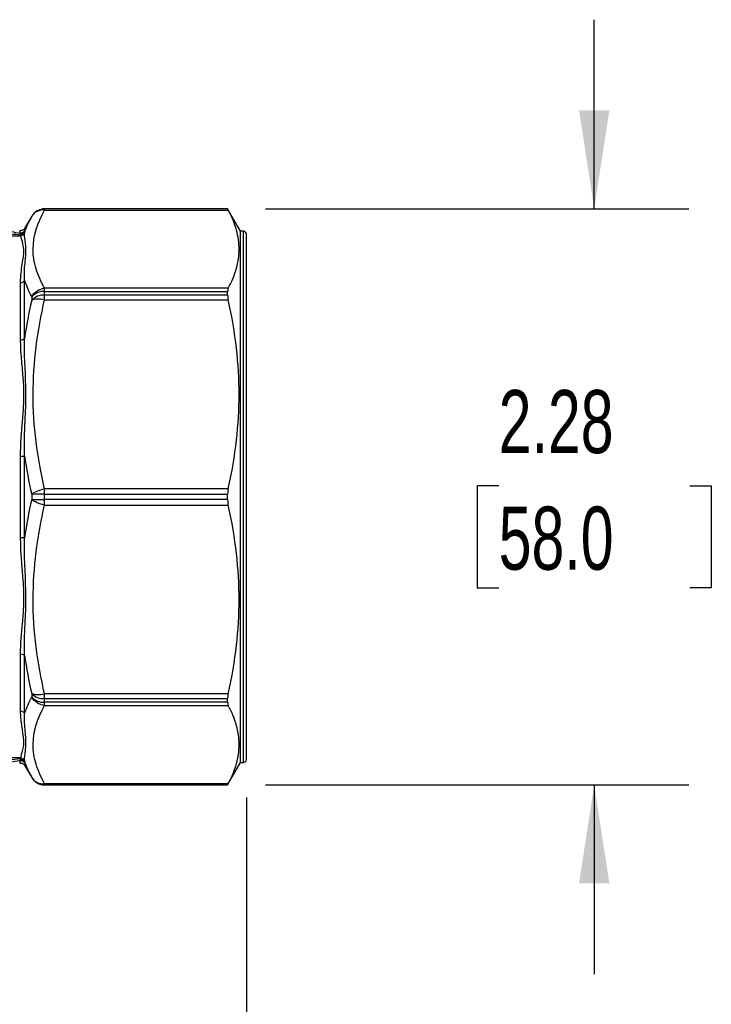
# Model space of a CAD drawing. Header units: inches. Extents: x 0.7 to 32.2, y 0.7 to 24.8.
# Tile 5 of 18: x 9.6 to 12.4, y 5.5 to 9.4. Entities that reach past the tile are written whole.
import ezdxf

# ---------------------------------------------------------------- set-up
doc = ezdxf.new("R2010")
doc.units = ezdxf.units.IN
doc.header["$LTSCALE"] = 3
doc.header["$MEASUREMENT"] = 0
doc.linetypes.add('SLD-Solid', pattern=[0])
doc.layers.add('DIMENSIONS', color=140, linetype='SLD-Solid', lineweight=25)
doc.styles.add('SLDTEXTSTYLE0', font='TXT', dxfattribs={"width": 0.7})
doc.dimstyles.new('SLDDIMSTYLE0', dxfattribs={"dimtxt": 0.254883, "dimasz": 0.39, "dimexe": 0, "dimexo": 0.0625, "dimgap": 0.063721, "dimtad": 0, "dimtih": 1, "dimtoh": 1, "dimrnd": 1e-09, "dimzin": 12, "dimdsep": 46, "dimtxsty": 'SLDTEXTSTYLE0', "dimsah": 1, "dimcen": 0.09, "dimadec": 0, "dimazin": 3, "dimtfac": 1, "dimtmove": 0, "dimatfit": 0, "dimfxl": 0, "dimfrac": 2, "dimtolj": 1, "dimtzin": 12, "dimarcsym": 0})
doc.dimstyles.new('SLDDIMSTYLE1', dxfattribs={"dimtxt": 0.254883, "dimasz": 0.39, "dimexe": 0, "dimexo": 0.0625, "dimgap": 0.063721, "dimtad": 0, "dimtih": 1, "dimtoh": 1, "dimrnd": 1e-09, "dimzin": 12, "dimdsep": 46, "dimtxsty": 'SLDTEXTSTYLE0', "dimsah": 1, "dimcen": 0.09, "dimadec": 0, "dimazin": 3, "dimtfac": 1, "dimtofl": 0, "dimtmove": 0, "dimatfit": 3, "dimfxl": 0, "dimfrac": 2, "dimtolj": 1, "dimtzin": 12, "dimarcsym": 0})

# ---------------------------------------------------------------- blocks, each defined once
blk = doc.blocks.new('_D')
at = {"layer": 'DIMENSIONS'}
for p, q in [((8.5083, 8.0334), (8.5083, 4.5934)), ((10.5162, 6.3657), (10.5162, 4.5934)), ((8.5083, 4.9684), (7.7583, 4.9684)), ((9.1335, 4.9684), (9.0479, 4.9684)), ((9.0479, 4.9684), (9.0479, 4.5633)), ((9.8909, 4.9684), (9.9765, 4.9684)), ((9.9765, 4.9684), (9.9765, 4.5633)), ((10.5162, 4.9684), (11.2662, 4.9684)), ((9.0479, 4.5633), (9.1335, 4.5633)), ((9.9765, 4.5633), (9.8909, 4.5633))]:
    blk.add_line(p, q, dxfattribs=at)
for points in [[(8.5083, 4.9684), (8.1183, 5.0284), (8.1183, 4.9084)], [(10.5162, 4.9684), (10.9062, 4.9084), (10.9062, 5.0284)]]:
    blk.add_solid(points, dxfattribs=at)
at = {"layer": 'DIMENSIONS', "char_height": 0.25, "attachment_point": 1, "style": 'SLDTEXTSTYLE0'}
for s, insert in [('2.01', (9.1335, 5.3478)), ('51.0', (9.1335, 4.8856))]:
    blk.add_mtext(s, dxfattribs=dict(at, insert=insert))
blk = doc.blocks.new('_D_1')
at = {"layer": 'DIMENSIONS'}
for p, q in [((6.5043, 6.3657), (6.5043, 3.1761)), ((10.5162, 6.3657), (10.5162, 3.1761)), ((6.5043, 3.5511), (7.6801, 3.5511)), ((8.0255, 3.5511), (7.9399, 3.5511)), ((7.9399, 3.5511), (7.9399, 3.146)), ((8.995, 3.5511), (9.0806, 3.5511)), ((9.0806, 3.5511), (9.0806, 3.146)), ((10.5162, 3.5511), (9.3404, 3.5511)), ((7.9399, 3.146), (8.0255, 3.146)), ((9.0806, 3.146), (8.995, 3.146))]:
    blk.add_line(p, q, dxfattribs=at)
for points in [[(6.5043, 3.5511), (6.8943, 3.4911), (6.8943, 3.6111)], [(10.5162, 3.5511), (10.1262, 3.6111), (10.1262, 3.4911)]]:
    blk.add_solid(points, dxfattribs=at)
at = {"layer": 'DIMENSIONS', "char_height": 0.25, "attachment_point": 1, "style": 'SLDTEXTSTYLE0'}
for s, insert in [('4.01', (8.1315, 3.9304)), ('101.9', (8.0255, 3.4683))]:
    blk.add_mtext(s, dxfattribs=dict(at, insert=insert))
blk = doc.blocks.new('_D_2')
at = {"layer": 'DIMENSIONS'}
for p, q in [((11.8948, 8.6988), (11.8948, 9.4488)), ((10.5914, 8.6988), (12.2698, 8.6988)), ((11.5161, 7.6012), (11.4305, 7.6012)), ((11.4305, 7.6012), (11.4305, 7.1961)), ((12.2735, 7.6012), (12.3591, 7.6012)), ((12.3591, 7.6012), (12.3591, 7.1961)), ((11.4305, 7.1961), (11.5161, 7.1961)), ((12.3591, 7.1961), (12.2735, 7.1961)), ((10.5914, 6.4153), (12.2698, 6.4153)), ((11.8948, 6.4153), (11.8948, 5.6653))]:
    blk.add_line(p, q, dxfattribs=at)
for points in [[(11.8948, 8.6988), (11.9548, 9.0888), (11.8348, 9.0888)], [(11.8948, 6.4153), (11.8348, 6.0253), (11.9548, 6.0253)]]:
    blk.add_solid(points, dxfattribs=at)
at = {"layer": 'DIMENSIONS', "char_height": 0.25, "attachment_point": 1, "style": 'SLDTEXTSTYLE0'}
for s, insert in [('2.28', (11.5161, 7.9806)), ('58.0', (11.5161, 7.5184))]:
    blk.add_mtext(s, dxfattribs=dict(at, insert=insert))

msp = doc.modelspace()

# ---------------------------------------------------------------- linework, layer by layer
for p, q in [((9.6644, 8.6692), (9.6364, 8.6206)), ((9.6644, 8.6692), (9.6644, 8.6692)), ((10.4414, 8.6988), (9.7156, 8.6988)), ((9.7156, 8.6987), (9.7156, 8.6988)), ((9.7156, 8.6942), (9.7156, 8.6987)), ((10.4414, 8.6987), (9.7156, 8.6987)), ((9.7156, 8.6942), (10.4437, 8.6942)), ((10.4925, 8.6102), (10.4414, 8.6988)), ((10.4414, 8.6987), (10.4414, 8.6988)), ((9.3899, 8.5923), (9.6195, 8.5923)), ((9.6195, 8.5962), (9.6195, 8.5923)), ((10.5043, 8.6102), (10.4925, 8.6102)), ((10.4925, 6.5039), (10.4925, 8.6102)), ((10.5043, 6.5039), (10.5043, 8.6102)), ((10.5162, 6.5157), (10.5162, 8.5984)), ((9.619, 8.4066), (9.619, 8.1795)), ((9.636, 8.1852), (9.636, 8.4145)), ((9.7156, 8.3716), (9.7156, 8.384)), ((10.4437, 8.384), (9.7156, 8.384)), ((9.7156, 8.3571), (9.7156, 8.3716)), ((9.7156, 8.3716), (10.4414, 8.3716)), ((9.7156, 8.3383), (9.7156, 8.3571)), ((10.4414, 8.3571), (9.7156, 8.3571)), ((10.4414, 8.3571), (10.4414, 8.3716)), ((9.6644, 8.3505), (9.6644, 8.3364)), ((9.7156, 8.3383), (10.4437, 8.3383)), ((9.619, 7.7176), (9.619, 7.3964)), ((9.636, 7.3949), (9.636, 7.7191)), ((9.7156, 7.5673), (9.7156, 7.5893)), ((10.4437, 7.5893), (9.7156, 7.5893)), ((9.6644, 7.567), (9.6644, 7.5471)), ((9.7156, 7.5468), (9.7156, 7.5673)), ((9.7156, 7.5673), (10.4414, 7.5673)), ((10.4414, 7.5468), (9.7156, 7.5468)), ((9.7156, 7.5247), (9.7156, 7.5468)), ((10.4414, 7.5468), (10.4414, 7.5673)), ((9.7156, 7.5247), (10.4437, 7.5247)), ((9.619, 6.9346), (9.619, 6.7075)), ((9.636, 6.6995), (9.636, 6.9288)), ((9.6644, 6.7777), (9.6644, 6.7636)), ((10.4437, 6.7757), (9.7156, 6.7757)), ((9.7156, 6.757), (9.7156, 6.7757)), ((9.7156, 6.757), (10.4414, 6.757)), ((9.7156, 6.7425), (9.7156, 6.757)), ((10.4414, 6.7425), (10.4414, 6.757)), ((10.4414, 6.7425), (9.7156, 6.7425)), ((9.7156, 6.7301), (9.7156, 6.7425)), ((9.7156, 6.7301), (10.4437, 6.7301)), ((9.6195, 6.5218), (9.3899, 6.5218)), ((9.6195, 6.5218), (9.6195, 6.5179)), ((9.6364, 6.4934), (9.6644, 6.4448)), ((9.6372, 6.492), (9.6383, 6.5002)), ((10.4414, 6.4153), (10.4925, 6.5039)), ((10.4925, 6.5039), (10.5043, 6.5039)), ((9.6644, 6.4449), (9.6644, 6.4448)), ((10.4437, 6.4198), (9.7156, 6.4198)), ((9.7156, 6.4153), (9.7156, 6.4198)), ((9.7156, 6.4153), (10.4414, 6.4153)), ((9.7156, 6.4153), (10.4414, 6.4153)), ((9.7156, 6.4153), (9.7156, 6.4153)), ((10.4414, 6.4153), (10.4414, 6.4153))]:
    msp.add_line(p, q)
for centre, radius, start, end in [((9.7156, 8.6397), 0.0591, 90, 150), ((9.7156, 8.6397), 0.0591, 89.9996, 149.9984), ((10.5043, 8.5984), 0.0118, 360, 90), ((9.7128, 8.3056), 0.066, 87.6254, 137.1473), ((9.7127, 8.2905), 0.0666, 87.5598, 136.494), ((9.71, 3.7025), 3.8648, 89.9174, 90.6756), ((9.71, 11.4115), 3.8648, 269.3244, 270.0826), ((9.7127, 6.8235), 0.0666, 223.506, 272.4402), ((9.7128, 6.8085), 0.066, 222.8527, 272.3746), ((10.5043, 6.5157), 0.0118, 270, 0), ((9.7156, 6.4744), 0.0591, 210.0016, 270.0004), ((9.7156, 6.4743), 0.0591, 210, 270)]:
    msp.add_arc(centre, radius, start, end)
for centre, major_axis, start_param, end_param in [((10.0912, 8.24), (0.4725, -0.3683), 3.220276, 3.268517), ((10.0912, 6.8741), (0.4725, 0.3683), 3.014668, 3.062909)]:
    msp.add_ellipse(centre, major_axis=major_axis, ratio=0.076367, start_param=start_param, end_param=end_param)
for points in [[(9.6644, 8.6692), (9.6541, 8.651), (9.6454, 8.6325), (9.6385, 8.6138)], [(9.7156, 8.6942), (9.7051, 8.6951), (9.6842, 8.6913), (9.6693, 8.6776), (9.6644, 8.6692)], [(10.4414, 8.6987), (10.4414, 8.6986), (10.4422, 8.6971), (10.4437, 8.6942)], [(9.6168, 8.6125), (9.6168, 8.6125), (9.6172, 8.6097), (9.618, 8.6043)], [(9.6189, 8.6008), (9.6202, 8.6), (9.6205, 8.5984), (9.6195, 8.5962)], [(9.6354, 8.6003), (9.6373, 8.6043), (9.6382, 8.6072), (9.6381, 8.6087)], [(9.6381, 8.6087), (9.638, 8.6105), (9.6381, 8.6122), (9.6383, 8.6139)], [(9.636, 8.4145), (9.6434, 8.393), (9.653, 8.3717), (9.6644, 8.3505)], [(9.6644, 8.3505), (9.6693, 8.3597), (9.6842, 8.3759), (9.7051, 8.3831), (9.7156, 8.384)], [(10.4437, 8.384), (10.4422, 8.3811), (10.4414, 8.3769), (10.4414, 8.3716)], [(10.4414, 8.3571), (10.4414, 8.3516), (10.4422, 8.3452), (10.4437, 8.3383)], [(9.6644, 8.3364), (9.653, 8.2865), (9.6435, 8.2361), (9.6362, 8.1852)], [(9.7156, 8.3383), (9.7051, 8.3404), (9.6842, 8.3423), (9.6693, 8.3391), (9.6644, 8.3364)], [(9.636, 7.7191), (9.6434, 7.668), (9.653, 7.6172), (9.6644, 7.567)], [(9.6644, 7.567), (9.6693, 7.5716), (9.6842, 7.5808), (9.7051, 7.5872), (9.7156, 7.5893)], [(10.4437, 7.5893), (10.4422, 7.5824), (10.4414, 7.5749), (10.4414, 7.5673)], [(9.6644, 7.5471), (9.653, 7.4968), (9.6435, 7.446), (9.6362, 7.3949)], [(9.7156, 7.5247), (9.7051, 7.5268), (9.6842, 7.5333), (9.6693, 7.5425), (9.6644, 7.5471)], [(10.4414, 7.5468), (10.4414, 7.5391), (10.4422, 7.5317), (10.4437, 7.5247)], [(9.636, 6.9288), (9.6434, 6.8779), (9.653, 6.8274), (9.6644, 6.7777)], [(9.6644, 6.7636), (9.653, 6.7424), (9.6435, 6.721), (9.6362, 6.6996)], [(9.6644, 6.7777), (9.6693, 6.775), (9.6842, 6.7718), (9.7051, 6.7737), (9.7156, 6.7757)], [(9.7156, 6.7301), (9.7051, 6.7309), (9.6842, 6.7382), (9.6693, 6.7544), (9.6644, 6.7636)], [(10.4437, 6.7757), (10.4422, 6.7688), (10.4414, 6.7624), (10.4414, 6.757)], [(10.4414, 6.7425), (10.4414, 6.7371), (10.4422, 6.7329), (10.4437, 6.7301)], [(9.618, 6.5097), (9.6172, 6.5043), (9.6168, 6.5016), (9.6168, 6.5016)], [(9.6195, 6.5179), (9.6205, 6.5156), (9.6202, 6.514), (9.6189, 6.5133)], [(9.6381, 6.5054), (9.6382, 6.5068), (9.6373, 6.5097), (9.6354, 6.5137)], [(9.6383, 6.5002), (9.6381, 6.5018), (9.638, 6.5036), (9.6381, 6.5054)], [(9.6383, 6.5002), (9.6454, 6.4815), (9.6541, 6.4631), (9.6644, 6.4449)], [(9.6644, 6.4449), (9.6693, 6.4365), (9.6842, 6.4228), (9.7051, 6.419), (9.7156, 6.4198)], [(10.4437, 6.4198), (10.4422, 6.417), (10.4414, 6.4154), (10.4414, 6.4153)]]:
    msp.add_open_spline(points, degree=3)
for points, knots in [([(9.7156, 8.384), (9.7012, 8.4094), (9.6897, 8.4352), (9.6741, 8.487), (9.67, 8.5131), (9.6704, 8.5913), (9.6868, 8.6434), (9.7156, 8.6942)], [0, 0, 0, 0, 0.25, 0.25, 0.5, 0.5, 1, 1, 1, 1]), ([(10.4437, 8.384), (10.4586, 8.4117), (10.4693, 8.4379), (10.4834, 8.4892), (10.4869, 8.5141), (10.4869, 8.5641), (10.4834, 8.589), (10.4693, 8.6403), (10.4586, 8.6665), (10.4437, 8.6942)], [0, 0, 0, 0, 0.25, 0.25, 0.5, 0.5, 0.75, 0.75, 1, 1, 1, 1]), ([(9.6189, 8.6008), (9.5966, 8.6053), (9.5416, 8.6156), (9.4859, 8.6253), (9.4535, 8.6309)], [0, 0, 0, 0, 0.177916, 0.4288242, 0.4288242, 0.4288242, 0.4288242]), ([(9.4502, 8.6116), (9.4826, 8.6089), (9.5397, 8.6039), (9.596, 8.5986), (9.6195, 8.5962)], [0, 0, 0, 0, 0.2509083, 0.4390894, 0.4390894, 0.4390894, 0.4390894]), ([(9.6373, 8.6222), (9.6362, 8.6206), (9.6339, 8.6172), (9.6287, 8.6138), (9.6229, 8.612), (9.6188, 8.6123), (9.6168, 8.6125)], [0, 0, 0, 0, 0.250167, 0.500057, 0.750027, 1, 1, 1, 1]), ([(9.618, 8.6043), (9.6224, 8.6036), (9.6308, 8.6051), (9.6366, 8.6109), (9.6383, 8.6139), (9.6383, 8.6139), (9.6383, 8.6139), (9.6384, 8.614)], [0, 0, 0, 0, 0.571429, 1, 1, 1, 1.005206, 1.005206, 1.005206, 1.005206]), ([(9.6381, 8.6087), (9.6357, 8.6053), (9.6295, 8.6008), (9.622, 8.6003), (9.6189, 8.6008)], [0, 0, 0, 0, 0.571429, 1, 1, 1, 1]), ([(9.6195, 8.5923), (9.6209, 8.584), (9.6303, 8.562), (9.6336, 8.5206), (9.6238, 8.4695), (9.619, 8.4331), (9.619, 8.4066)], [0, 0, 0, 0, 0.349012, 0.698023, 0.872529, 1.22154, 1.22154, 1.22154, 1.22154]), ([(9.6354, 8.6003), (9.6339, 8.5982), (9.6292, 8.594), (9.623, 8.5923), (9.6195, 8.5923)], [0, 0, 0, 0, 0.428571, 1, 1, 1, 1]), ([(9.6354, 8.6003), (9.6349, 8.5998), (9.6339, 8.5988), (9.6321, 8.5977), (9.6304, 8.5969), (9.6278, 8.5961), (9.6242, 8.5956), (9.621, 8.596), (9.6195, 8.5962)], [0, 0, 0, 0, 0.144339, 0.275848, 0.394488, 0.500496, 0.762572, 1, 1, 1, 1]), ([(9.636, 8.4145), (9.6346, 8.4388), (9.6365, 8.4728), (9.6425, 8.5224), (9.6403, 8.5648), (9.6352, 8.59), (9.6354, 8.6003)], [0.000012, 0.000012, 0.000012, 0.000012, 0.349012, 0.523517, 0.872529, 1.22154, 1.22154, 1.22154, 1.22154]), ([(9.6383, 8.6139), (9.638, 8.6162), (9.6373, 8.6209), (9.6372, 8.622), (9.6372, 8.622), (9.6372, 8.622), (9.6372, 8.622)], [0, 0, 0, 0, 0.5025953, 0.9997495, 0.999765, 1, 1, 1, 1]), ([(9.619, 8.4066), (9.6229, 8.4066), (9.6297, 8.4083), (9.6345, 8.4124), (9.636, 8.4145)], [0, 0, 0, 0, 0.571429, 1, 1, 1, 1]), ([(9.7156, 7.5893), (9.7012, 7.6507), (9.6897, 7.7129), (9.6741, 7.8381), (9.67, 7.9011), (9.6704, 8.0899), (9.6868, 8.2155), (9.7156, 8.3383)], [0, 0, 0, 0, 0.25, 0.25, 0.5, 0.5, 1, 1, 1, 1]), ([(10.4437, 7.5893), (10.4586, 7.6561), (10.4693, 7.7195), (10.4834, 7.8432), (10.4869, 7.9035), (10.4869, 8.0241), (10.4834, 8.0844), (10.4693, 8.2081), (10.4586, 8.2715), (10.4437, 8.3383)], [0, 0, 0, 0, 0.25, 0.25, 0.5, 0.5, 0.75, 0.75, 1, 1, 1, 1]), ([(9.619, 8.1795), (9.6224, 8.1795), (9.6259, 8.18), (9.6319, 8.1821), (9.6344, 8.1836), (9.6361, 8.1853)], [0, 0, 0, 0, 0.5, 0.5, 1, 1, 1, 1]), ([(9.619, 8.1795), (9.619, 8.1212), (9.6318, 8.0379), (9.6324, 7.9267), (9.6247, 7.8356), (9.619, 7.7652), (9.619, 7.7176)], [-0.000001, -0.000001, -0.000001, -0.000001, 0.560242, 0.746989, 0.933737, 1.307232, 1.307232, 1.307232, 1.307232]), ([(9.636, 7.7191), (9.6345, 7.7659), (9.637, 7.8356), (9.6418, 7.9271), (9.6413, 8.0399), (9.6337, 8.1251), (9.636, 8.1852)], [0.000006, 0.000006, 0.000006, 0.000006, 0.373495, 0.560242, 0.746989, 1.307132, 1.307132, 1.307132, 1.307132]), ([(9.619, 7.7176), (9.6229, 7.7176), (9.6297, 7.7179), (9.6345, 7.7187), (9.636, 7.7191)], [0, 0, 0, 0, 0.571429, 1.000135, 1.000135, 1.000135, 1.000135]), ([(9.7156, 6.7757), (9.7012, 6.8371), (9.6897, 6.8994), (9.6741, 7.0246), (9.67, 7.0875), (9.6704, 7.2763), (9.6868, 7.402), (9.7156, 7.5247)], [0, 0, 0, 0, 0.25, 0.25, 0.5, 0.5, 1, 1, 1, 1]), ([(10.4437, 6.7757), (10.4586, 6.8425), (10.4693, 6.9059), (10.4834, 7.0296), (10.4869, 7.0899), (10.4869, 7.2105), (10.4834, 7.2708), (10.4693, 7.3945), (10.4586, 7.4579), (10.4437, 7.5247)], [0, 0, 0, 0, 0.25, 0.25, 0.5, 0.5, 0.75, 0.75, 1, 1, 1, 1]), ([(9.619, 7.3964), (9.6224, 7.3964), (9.6259, 7.3963), (9.6319, 7.3958), (9.6344, 7.3954), (9.6361, 7.3949)], [0, 0, 0, 0, 0.5, 0.5, 1, 1, 1, 1]), ([(9.619, 7.3964), (9.619, 7.3251), (9.6318, 7.2317), (9.6324, 7.1205), (9.6247, 7.0345), (9.619, 6.9734), (9.619, 6.9346)], [-0.000001, -0.000001, -0.000001, -0.000001, 0.560242, 0.746989, 0.933737, 1.307232, 1.307232, 1.307232, 1.307232]), ([(9.636, 6.9288), (9.6345, 6.9689), (9.637, 7.0314), (9.6418, 7.1191), (9.6413, 7.2319), (9.6337, 7.3248), (9.636, 7.3949)], [0.000006, 0.000006, 0.000006, 0.000006, 0.373495, 0.560242, 0.746989, 1.307132, 1.307132, 1.307132, 1.307132]), ([(9.619, 6.9346), (9.6229, 6.9346), (9.6297, 6.9333), (9.6345, 6.9303), (9.636, 6.9288)], [0, 0, 0, 0, 0.571429, 1.000135, 1.000135, 1.000135, 1.000135]), ([(9.7156, 6.4198), (9.7012, 6.4453), (9.6897, 6.471), (9.6741, 6.5229), (9.67, 6.549), (9.6704, 6.6272), (9.6868, 6.6792), (9.7156, 6.7301)], [0, 0, 0, 0, 0.25, 0.25, 0.5, 0.5, 1, 1, 1, 1]), ([(10.4437, 6.4198), (10.4586, 6.4475), (10.4693, 6.4738), (10.4834, 6.525), (10.4869, 6.55), (10.4869, 6.5999), (10.4834, 6.6249), (10.4693, 6.6761), (10.4586, 6.7024), (10.4437, 6.7301)], [0, 0, 0, 0, 0.25, 0.25, 0.5, 0.5, 0.75, 0.75, 1, 1, 1, 1]), ([(9.619, 6.7075), (9.619, 6.6543), (9.6371, 6.5997), (9.6272, 6.5466), (9.6209, 6.53), (9.6195, 6.5218)], [0.085691, 0.085691, 0.085691, 0.085691, 0.783714, 0.95822, 1.307231, 1.307231, 1.307231, 1.307231]), ([(9.619, 6.7075), (9.6224, 6.7075), (9.6258, 6.7067), (9.6318, 6.704), (9.6343, 6.702), (9.636, 6.6996)], [0, 0, 0, 0, 0.5, 0.5, 1, 1, 1, 1]), ([(9.6354, 6.5137), (9.6352, 6.5241), (9.6385, 6.5429), (9.6448, 6.5985), (9.6331, 6.6509), (9.636, 6.6995)], [0.085691, 0.085691, 0.085691, 0.085691, 0.434702, 0.609208, 1.30719, 1.30719, 1.30719, 1.30719]), ([(9.6195, 6.5218), (9.623, 6.5217), (9.6292, 6.52), (9.6339, 6.5158), (9.6354, 6.5137)], [0, 0, 0, 0, 0.571429, 1, 1, 1, 1]), ([(9.6195, 6.5179), (9.6038, 6.5162), (9.5715, 6.5132), (9.5153, 6.508), (9.4745, 6.5045), (9.4502, 6.5024)], [0, 0, 0, 0, 0.1252996, 0.2505992, 0.4385487, 0.4385487, 0.4385487, 0.4385487]), ([(9.4535, 6.4831), (9.4778, 6.4873), (9.5186, 6.4944), (9.5735, 6.5044), (9.6045, 6.5103), (9.6189, 6.5133)], [0, 0, 0, 0, 0.1879494, 0.313249, 0.4283156, 0.4283156, 0.4283156, 0.4283156]), ([(9.6168, 6.5016), (9.6188, 6.5017), (9.6228, 6.5021), (9.6286, 6.5002), (9.6337, 6.4969), (9.636, 6.4937), (9.6372, 6.492)], [0, 0, 0, 0, 0.250169, 0.500051, 0.750025, 1, 1, 1, 1]), ([(9.6383, 6.5002), (9.636, 6.5041), (9.6296, 6.5095), (9.6213, 6.5103), (9.618, 6.5097)], [0, 0, 0, 0, 0.571429, 1, 1, 1, 1]), ([(9.6189, 6.5133), (9.622, 6.5138), (9.6295, 6.5132), (9.6357, 6.5087), (9.6381, 6.5054)], [0.0000002, 0.0000002, 0.0000002, 0.0000002, 0.4285716, 1, 1, 1, 1]), ([(9.6195, 6.5179), (9.6202, 6.518), (9.6217, 6.5182), (9.624, 6.5183), (9.6263, 6.5182), (9.6291, 6.5176), (9.6325, 6.5164), (9.6344, 6.5147), (9.6354, 6.5137)], [0, 0, 0, 0, 0.116285, 0.23782, 0.36566, 0.500517, 0.724748, 1, 1, 1, 1])]:
    msp.add_open_spline(points, degree=3, knots=knots)

# ---------------------------------------------------------------- dimensions: what is measured, and where the dimension line sits
at = {"layer": 'DIMENSIONS'}
dim = msp.add_linear_dim(base=(11.8948, 6.4153), p1=(10.4414, 8.6988), p2=(10.4414, 6.4153), angle=90, dimstyle='SLDDIMSTYLE0', dxfattribs=at)
dim.commit()
dim.dimension.update_dxf_attribs({"geometry": '_D_2', "text_midpoint": (11.8948, 7.6012), "dimtype": 160})
for base, p1, p2, dimstyle, picture, middle in [((10.5162, 4.9684), (8.5083, 8.1834), (10.5162, 6.5157), 'SLDDIMSTYLE0', '_D', (9.5122, 4.9684)), ((6.5043, 3.5511), (10.5162, 6.5157), (6.5043, 6.5157), 'SLDDIMSTYLE1', '_D_1', (8.5102, 3.5511))]:
    dim = msp.add_linear_dim(base=base, p1=p1, p2=p2, dimstyle=dimstyle, dxfattribs=at)
    dim.commit()
    dim.dimension.update_dxf_attribs({"geometry": picture, "text_midpoint": middle, "dimtype": 160})

doc.saveas('drawing.dxf')
